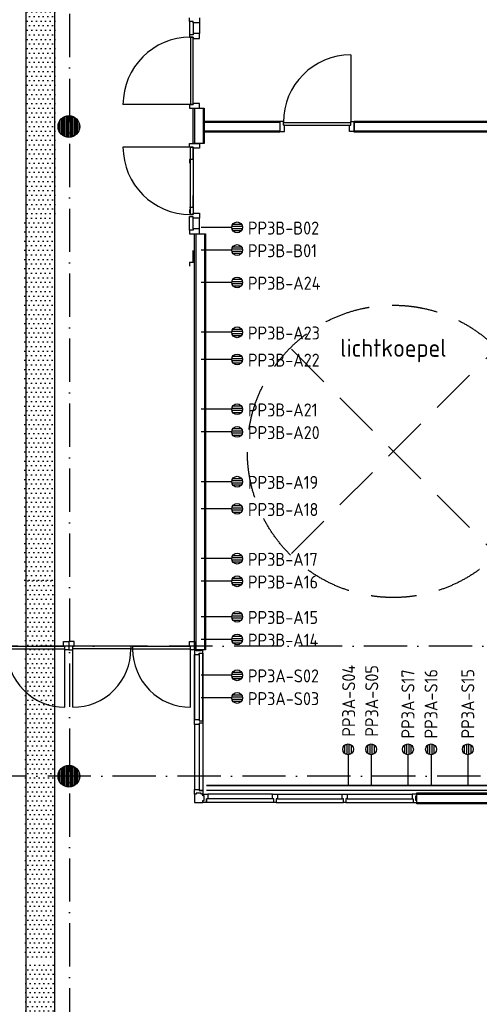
# Model space of a CAD drawing. Header units: millimetres. Extents: x 84333 to 240712, y -2244 to 84291.
# Tile 7 of 74: x 114035 to 120410, y 45615 to 59257. Entities that reach past the tile are written whole.
import ezdxf
from ezdxf.enums import TextEntityAlignment as Align

# ---------------------------------------------------------------- set-up
doc = ezdxf.new("R2010")
doc.units = ezdxf.units.MM
doc.header["$LTSCALE"] = 100
doc.linetypes.add('DASHDOT', pattern=[9, 6, -1.5, 0, -1.5])
doc.linetypes.add('HIDDEN', pattern=[9.525, 6.35, -3.175])
doc.layers.get('0').update_dxf_attribs({"linetype": 'CONTINUOUS'})
for name, color, linetype in [('AFDELING', 4, 'CONTINUOUS'), ('AL$1----_TEKST', 7, 'CONTINUOUS'), ('AL$7----_STRAMIEN', 1, 'DASHDOT'), ('AL22----_BINNENWAND', 7, 'CONTINUOUS'), ('AL24----_TRAPPEN', 7, 'CONTINUOUS'), ('AL28----_KONSTRUKTIE', 3, 'CONTINUOUS'), ('AL32----_BINNENKOZ', 7, 'CONTINUOUS'), ('AL32----_DRAAIR', 7, 'CONTINUOUS'), ('AL32----_DRAAIRICHTING', 1, 'CONTINUOUS'), ('AL37----_DAKOPENING', 7, 'HIDDEN'), ('ALXAA---_GEWBETON', 12, 'CONTINUOUS'), ('EB6441--_ATTRIB', 2, 'CONTINUOUS'), ('EL6441--_DATACOM', 3, 'CONTINUOUS'), ('KABELGGOOT1', 8, 'CONTINUOUS'), ('RUIMTEBOEK-1EB-WANDGOOT', 3, 'CONTINUOUS')]:
    doc.layers.add(name, color=color, linetype=linetype)
doc.styles.add('1_8', font='ISO', dxfattribs={"height": 1.8})
doc.styles.add('2_0', font='iso', dxfattribs={"height": 200})
doc.styles.add('NORATT', font='iso.shx')
doc.styles.get("Standard").update_dxf_attribs({"font": 'iso.shx'})
doc.styles.add('TECHNIC', font='technic_.ttf')

# ---------------------------------------------------------------- blocks, each defined once
blk = doc.blocks.new('EH100000')
at = {"linetype": 'ByBlock'}
for p, q in [((1, 0.5), (0, 0.5)), ((1, 0.5, 1), (0, 0.5, 1)), ((0, -0.5, 1), (1, -0.5, 1)), ((1, -0.5), (0, -0.5))]:
    blk.add_line(p, q, dxfattribs=at)
at = {"linetype": 'ByBlock', "invisible_edges": 15}
for points in [[(1, -0.5), (0, -0.5), (0, 0.5), (1, 0.5)], [(0, 0.5), (1, 0.5), (1, 0.5, 1), (0, 0.5, 1)], [(0, -0.5, 1), (1, -0.5, 1), (1, -0.5), (0, -0.5)]]:
    blk.add_3dface(points, dxfattribs=at)
at = {"linetype": 'ByBlock', "style": '2_0', "flags": 8}
blk.add_attdef('FUNCTIE', text='', height=0.5, dxfattribs=at).set_placement((0.5, 0), align=Align.MIDDLE)
at = {"linetype": 'ByBlock', "flags": 9}
blk.add_attdef('SCHOT', text='', height=0.5, dxfattribs=at).set_placement((0.5, 0), align=Align.MIDDLE)
blk = doc.blocks.new('ES4X2')
for p, q in [((-0.15, 1.27), (-0.15, 2.73)), ((0.15, 1.27), (0.15, 2.73)), ((-0.45, 1.4), (-0.45, 2.6)), ((0.45, 1.4), (0.45, 2.6)), ((0, 1.25), (0, -3))]:
    blk.add_line(p, q)
blk.add_circle((0, 2), 0.75)
at = {"style": '1_8', "flags": 8}
for tag, p in [('NUMMER', (1.25, 3.5)), ('CODE', (-1.25, 3.5))]:
    blk.add_attdef(tag, text='', height=1.8, rotation=90, dxfattribs=at).set_placement(p, align=Align.MIDDLE_LEFT)
blk.add_attdef('M_CODE', text='', height=1.8, dxfattribs=at).set_placement((0, 0), align=Align.MIDDLE_CENTER)
blk = doc.blocks.new('A$C13e6995e')
at = {"layer": 'KABELGGOOT1'}
h = blk.add_hatch(dxfattribs=at)
h.set_pattern_fill('DOTS', color=256, scale=40, style=0)
h.set_pattern_definition([(8e-14, (40925.125, 199192.7), (31.75, 63.5), [0, -63.5])])
h.paths.add_polyline_path([(30205, 61887), (29805, 61887), (29805, 58768), (30205, 58768)])
h = blk.add_hatch(dxfattribs=at)
h.set_pattern_fill('DOTS', color=256, scale=40, style=0)
h.set_pattern_definition([(8e-14, (40889.404, 199192.7), (31.75, 63.5), [0, -63.5])])
h.paths.add_polyline_path([(29770, 53686), (30170, 53686), (30170, 58768), (29770, 58768)])
h = blk.add_hatch(dxfattribs=at)
h.set_pattern_fill('DOTS', color=256, scale=40, style=0)
h.set_pattern_definition([(8e-14, (40900.18, 199246.636), (31.75, 63.5), [0, -63.5])])
h.paths.add_polyline_path([(30181, 53740), (29781, 53740), (29781, 48519), (30181, 48519)])
h = blk.add_hatch(dxfattribs=at)
h.set_pattern_fill('DOTS', color=256, scale=40, style=0)
h.set_pattern_definition([(8e-14, (40902.79, 199192.7), (31.75, 63.5), [0, -63.5])])
h.paths.add_polyline_path([(30183, 48465), (29783, 48465), (29783, 45796), (30183, 45796)])
at = {"layer": 'AL$7----_STRAMIEN', "color": 1}
for p, q in [((30395, 79585), (30395, 41988)), ((47677, 52820), (9684, 52820)), ((152204, 51020), (4612, 51020))]:
    blk.add_line(p, q, dxfattribs=at)
at = {"layer": 'AL22----_BINNENWAND', "color": 8}
for p, q in [((32110, 59787), (32110, 60275)), ((32110, 60275), (32260, 60275)), ((32260, 60275), (32260, 59787)), ((32260, 60095), (33309, 60095)), ((32260, 59945), (32260, 60095)), ((33309, 60095), (33309, 59945)), ((34343, 60095), (46995, 60095)), ((34343, 59945), (34343, 60095)), ((33309, 59945), (32260, 59945)), ((46845, 59945), (34343, 59945)), ((32260, 59787), (32110, 59787)), ((32129, 52772), (32129, 58536)), ((32129, 58536), (32279, 58536)), ((32279, 58536), (32279, 52772)), ((32279, 52772), (32129, 52772)), ((35211, 50788), (38179, 50788)), ((35211, 50638), (35211, 50788)), ((38179, 50638), (35211, 50638))]:
    blk.add_line(p, q, dxfattribs=at)
at = {"layer": 'AL22----_BINNENWAND', "color": 8, "linetype": 'Continuous'}
for p, q in [((32125, 60275), (32125, 59787)), ((32245, 60275), (32245, 59787)), ((32260, 60080), (33309, 60080)), ((34343, 60080), (46980, 60080)), ((32260, 59960), (33309, 59960)), ((34343, 59960), (46860, 59960)), ((32144, 58536), (32144, 52772)), ((32264, 58536), (32264, 52772)), ((35211, 50773), (38179, 50773)), ((35211, 50653), (38179, 50653))]:
    blk.add_line(p, q, dxfattribs=at)
at = {"layer": 'AL24----_TRAPPEN', "color": 8}
for p, q in [((32129, 50770), (32129, 50656)), ((32129, 50656), (32243, 50656))]:
    blk.add_line(p, q, dxfattribs=at)
at = {"layer": 'AL28----_KONSTRUKTIE', "color": 8}
for centre in [(30385, 60020), (30385, 51020)]:
    blk.add_circle(centre, 150, dxfattribs=at)
at = {"layer": 'AL32----_BINNENKOZ', "color": 8}
for p, q in [((32058, 61476), (32058, 61526)), ((32197, 61526), (32197, 61459)), ((32058, 61476), (32058, 61292)), ((32109, 61476), (32058, 61476)), ((32109, 61459), (32109, 61476)), ((32109, 61459), (32109, 61309)), ((32197, 61459), (32109, 61459)), ((32197, 61459), (32197, 61309)), ((32058, 61292), (32058, 61259)), ((32109, 61292), (32058, 61292)), ((32058, 61292), (32058, 61259)), ((32058, 61259), (32109, 61259)), ((32109, 61259), (32069, 61259)), ((32069, 61259), (32069, 60325)), ((32197, 61309), (32109, 61309)), ((32109, 61309), (32109, 61292)), ((32109, 61259), (32109, 61242)), ((32109, 60325), (32109, 61259)), ((32197, 61242), (32197, 61309)), ((32109, 61242), (32197, 61242)), ((32109, 60325), (32058, 60325)), ((32058, 60325), (32058, 60275)), ((32069, 60325), (32109, 60325)), ((32109, 60342), (32109, 60325)), ((32197, 60342), (32109, 60342)), ((32197, 60275), (32197, 60342)), ((32058, 60275), (32197, 60275)), ((33309, 60090), (33309, 59951)), ((33359, 60090), (33309, 60090)), ((33359, 60039), (33359, 60090)), ((33359, 60079), (34293, 60079)), ((33359, 60039), (34293, 60039)), ((33376, 60039), (33359, 60039)), ((33376, 59951), (33376, 60039)), ((34276, 59951), (34276, 60039)), ((34276, 60039), (34293, 60039)), ((34293, 60039), (34293, 60090)), ((34293, 60090), (34343, 60090)), ((34343, 60090), (34343, 59951)), ((33309, 59951), (33376, 59951)), ((34343, 59951), (34276, 59951)), ((32058, 59737), (32058, 59787)), ((32058, 59787), (32197, 59787)), ((32197, 59787), (32197, 59720)), ((32109, 59737), (32058, 59737)), ((32069, 58803), (32069, 59737)), ((32069, 59737), (32109, 59737)), ((32109, 59720), (32109, 59737)), ((32109, 59737), (32109, 58803)), ((32109, 59579), (32109, 59729)), ((32197, 59720), (32109, 59720)), ((32058, 59562), (32058, 59512)), ((32109, 59562), (32058, 59562)), ((32109, 59579), (32109, 59562)), ((32109, 58915), (32109, 59065)), ((32109, 58898), (32058, 58898)), ((32058, 58871), (32058, 58821)), ((32058, 58803), (32109, 58803)), ((32109, 58803), (32069, 58803)), ((32109, 58915), (32109, 58898)), ((32109, 58803), (32109, 58820)), ((32109, 58820), (32197, 58820)), ((32197, 58820), (32197, 58753)), ((32058, 58743), (32058, 58776)), ((32058, 58743), (32058, 58776)), ((32058, 58586), (32058, 58770)), ((32109, 58770), (32058, 58770)), ((32109, 58753), (32109, 58770)), ((32109, 58603), (32109, 58753)), ((32197, 58753), (32109, 58753)), ((32197, 58603), (32197, 58753)), ((32109, 58586), (32058, 58586)), ((32058, 58586), (32058, 58536)), ((32058, 58536), (32197, 58536)), ((32109, 58603), (32109, 58586)), ((32197, 58603), (32109, 58603)), ((32197, 58536), (32197, 58603)), ((32109, 58153), (32109, 58303)), ((32058, 58136), (32058, 58086)), ((32109, 58136), (32058, 58136)), ((32109, 58153), (32109, 58136)), ((29525, 52823), (30329, 52823)), ((30312, 52823), (30312, 52886)), ((30312, 52886), (30385, 52886)), ((30329, 52823), (30312, 52823)), ((30329, 52772), (30329, 52823)), ((30458, 52886), (30385, 52886)), ((30385, 52886), (30385, 52823)), ((30385, 52886), (30385, 52823)), ((30385, 52823), (30385, 52823)), ((30385, 52823), (30385, 52772)), ((30385, 52823), (30385, 52823)), ((30385, 52823), (30385, 52772)), ((31244, 52823), (30441, 52823)), ((30441, 52772), (30441, 52823)), ((30441, 52823), (30458, 52823)), ((30458, 52823), (30458, 52886)), ((31244, 52823), (31244, 52783)), ((31269, 52823), (31269, 52783)), ((31269, 52823), (32073, 52823)), ((32056, 52823), (32056, 52886)), ((32056, 52886), (32129, 52886)), ((32073, 52823), (32056, 52823)), ((32073, 52772), (32073, 52823)), ((32129, 52886), (32129, 52823)), ((32129, 52823), (32129, 52823)), ((32129, 52823), (32129, 52772)), ((29525, 52783), (30329, 52783)), ((30385, 52772), (30329, 52772)), ((30385, 52772), (30329, 52772)), ((30385, 52772), (30441, 52772)), ((30385, 52772), (30441, 52772)), ((31244, 52783), (30441, 52783)), ((31244, 52783), (31269, 52783)), ((31269, 52783), (32073, 52783)), ((32129, 52772), (32073, 52772)), ((32129, 52772), (32073, 52772)), ((32151, 52772), (32129, 52772)), ((32129, 52772), (32129, 52705)), ((32129, 52705), (32129, 51805)), ((32129, 51805), (32129, 52705)), ((32129, 52705), (32129, 51805)), ((32129, 52705), (32192, 52705)), ((32151, 52756), (32151, 52772)), ((32218, 52756), (32151, 52756)), ((32192, 52705), (32192, 52722)), ((32192, 52722), (32243, 52722)), ((32192, 52705), (32192, 51805)), ((32243, 52772), (32218, 52772)), ((32218, 52772), (32218, 52756)), ((32243, 52722), (32243, 52772)), ((32243, 52722), (32243, 51788)), ((32243, 51788), (32243, 52722)), ((32129, 51738), (32129, 51805)), ((32129, 51805), (32192, 51805)), ((32192, 51738), (32129, 51738)), ((32129, 51738), (32129, 50837)), ((32192, 51805), (32192, 51788)), ((32192, 51788), (32243, 51788)), ((32243, 51755), (32192, 51755)), ((32192, 51755), (32192, 51738)), ((32192, 51738), (32192, 50837)), ((32243, 51788), (32243, 51755)), ((32243, 51755), (32243, 50820)), ((32129, 50770), (32129, 50837)), ((32129, 50837), (32192, 50837)), ((32151, 50770), (32129, 50770)), ((32218, 50786), (32151, 50786)), ((32151, 50786), (32151, 50770)), ((32192, 50837), (32192, 50820)), ((32243, 50820), (32192, 50820)), ((32192, 50820), (32243, 50820)), ((32218, 50770), (32218, 50786)), ((32243, 50770), (32218, 50770)), ((32243, 50820), (32243, 50770)), ((32243, 50748), (32243, 50770)), ((32243, 50770), (32310, 50770)), ((32259, 50748), (32243, 50748)), ((32259, 50681), (32259, 50748)), ((33210, 50770), (32310, 50770)), ((33210, 50770), (32310, 50770)), ((32310, 50770), (32310, 50707)), ((33210, 50707), (33210, 50770)), ((33210, 50770), (33277, 50770)), ((33277, 50770), (34177, 50770)), ((33277, 50770), (34177, 50770)), ((33277, 50770), (33277, 50707)), ((34177, 50707), (34177, 50770)), ((34177, 50770), (34244, 50770)), ((34244, 50770), (34244, 50707)), ((34244, 50770), (35144, 50770)), ((34244, 50770), (35144, 50770)), ((35211, 50770), (35144, 50770)), ((35144, 50770), (35144, 50707)), ((35195, 50681), (35195, 50748)), ((35195, 50748), (35211, 50748)), ((35211, 50748), (35211, 50770)), ((32243, 50656), (32243, 50681)), ((32243, 50681), (32259, 50681)), ((32293, 50656), (32243, 50656)), ((32293, 50656), (32293, 50707)), ((32310, 50707), (32293, 50707)), ((32293, 50707), (32293, 50656)), ((33227, 50656), (32293, 50656)), ((33210, 50707), (32310, 50707)), ((33227, 50707), (33210, 50707)), ((33227, 50656), (33227, 50707)), ((33260, 50656), (33227, 50656)), ((33277, 50707), (33260, 50707)), ((33260, 50707), (33260, 50656)), ((33260, 50656), (34194, 50656)), ((33277, 50707), (34177, 50707)), ((34194, 50707), (34177, 50707)), ((34194, 50656), (34194, 50707)), ((34227, 50656), (34194, 50656)), ((34244, 50707), (34227, 50707)), ((34227, 50707), (34227, 50656)), ((34227, 50656), (35161, 50656)), ((34244, 50707), (35144, 50707)), ((35144, 50707), (35161, 50707)), ((35161, 50707), (35161, 50656)), ((35161, 50656), (35211, 50656)), ((35211, 50681), (35195, 50681)), ((35211, 50656), (35211, 50681))]:
    blk.add_line(p, q, dxfattribs=at)
at = {"layer": 'AL32----_DRAAIR', "color": 8}
for p, q in [((30329, 51976), (30329, 52783)), ((30441, 51976), (30441, 52783)), ((32073, 51976), (32073, 52783))]:
    blk.add_line(p, q, dxfattribs=at)
for centre, start, end in [((30329, 52779), 179.7902, 269.9639), ((30440, 52779), 270.0361, 0.2098), ((32073, 52779), 179.7902, 269.9639)]:
    blk.add_arc(centre, 804, start, end, dxfattribs=at)
at = {"layer": 'AL32----_DRAAIRICHTING', "color": 8}
for p, q in [((34293, 61013), (34293, 60079)), ((32069, 60325), (31135, 60325)), ((32069, 59737), (31135, 59737))]:
    blk.add_line(p, q, dxfattribs=at)
for centre, start, end in [((32069, 60325), 90, 180), ((34293, 60079), 90, 180), ((32069, 59737), 180, 270)]:
    blk.add_arc(centre, 934, start, end, dxfattribs=at)
at = {"layer": 'AL37----_DAKOPENING', "color": 8, "linetype": 'HIDDEN'}
for p, q in [((33471, 54106), (36299, 56934)), ((33471, 56934), (36299, 54106))]:
    blk.add_line(p, q, dxfattribs=at)
at = {"layer": 'AL37----_DAKOPENING', "color": 8}
blk.add_circle((34885, 55520), 2025, dxfattribs=at)
at = {"layer": 'ALXAA---_GEWBETON', "color": 8}
for p, q in [((30345, 59875), (30345, 60165)), ((30365, 59871), (30365, 60169)), ((30385, 59870), (30385, 60170)), ((30405, 59871), (30405, 60169)), ((30425, 59875), (30425, 60165)), ((30245, 59966), (30245, 60074)), ((30265, 59930), (30265, 60110)), ((30285, 59908), (30285, 60132)), ((30305, 59893), (30305, 60147)), ((30325, 59883), (30325, 60158)), ((30445, 59883), (30445, 60158)), ((30465, 59893), (30465, 60147)), ((30485, 59908), (30485, 60132)), ((30505, 59930), (30505, 60110)), ((30525, 59966), (30525, 60074)), ((30325, 50883), (30325, 51158)), ((30345, 50875), (30345, 51165)), ((30365, 50871), (30365, 51169)), ((30385, 50870), (30385, 51170)), ((30405, 50871), (30405, 51169)), ((30425, 50875), (30425, 51165)), ((30445, 50883), (30445, 51158)), ((30245, 50966), (30245, 51074)), ((30265, 50930), (30265, 51110)), ((30285, 50908), (30285, 51132)), ((30305, 50893), (30305, 51147)), ((30465, 50893), (30465, 51147)), ((30485, 50908), (30485, 51132)), ((30505, 50930), (30505, 51110)), ((30525, 50966), (30525, 51074))]:
    blk.add_line(p, q, dxfattribs=at)
at = {"layer": 'KABELGGOOT1'}
for p, q in [((29788, 77648, 3650), (29788, 44908, 3650)), ((30188, 44911, 3650), (30188, 72838, 3650))]:
    blk.add_line(p, q, dxfattribs=at)
at = {"layer": 'AFDELING', "color": 8, "style": 'TECHNIC'}
for p in [(92219, 54468), (58038, 41625), (88108, 41444)]:
    blk.add_attdef('VIDE', text='', height=500, dxfattribs=at).set_placement(p, align=Align.CENTER)
blk.add_attdef('VIDE', text='', height=500, rotation=90, dxfattribs=at).set_placement((75129, 25766), align=Align.CENTER)
at = {"layer": 'AL$1----_TEKST', "color": 8}
blk.add_text('lichtkoepel', height=250, dxfattribs=at).set_placement((34885, 56830), align=Align.CENTER)

msp = doc.modelspace()

# ---------------------------------------------------------------- hatches: boundary and pattern name
at = {"layer": 'RUIMTEBOEK-1EB-WANDGOOT'}
h = msp.add_hatch(dxfattribs=at)
h.set_pattern_fill('LINE,N', color=1, scale=20, angle=225, style=0)
h.set_pattern_definition([(225, (120184.11, 48615.95), (44.9013, -44.9013), [])])
edge = h.paths.add_edge_path()
edge.add_line((120184, 48648), (116627, 48648))
edge = h.paths.add_edge_path()
edge.add_line((116627, 48648), (116627, 48583))
edge = h.paths.add_edge_path()
edge.add_line((116627, 48583), (120184, 48583))
edge = h.paths.add_edge_path()
edge.add_line((120184, 48583), (120184, 48648))
h = msp.add_hatch(dxfattribs=at)
h.set_pattern_fill('LINE,N', color=1, scale=20, angle=225, style=0)
h.set_pattern_definition([(225, (123741.11, 48615.95), (44.9013, -44.9013), [])])
edge = h.paths.add_edge_path()
edge.add_line((123741, 48648), (120184, 48648))
edge = h.paths.add_edge_path()
edge.add_line((120184, 48648), (120184, 48583))
edge = h.paths.add_edge_path()
edge.add_line((120184, 48583), (123741, 48583))
edge = h.paths.add_edge_path()
edge.add_line((123741, 48583), (123741, 48648))

# ---------------------------------------------------------------- block references
at = {"layer": 'EL6441--_DATACOM'}
msp.add_blockref('A$C13e6995e', (84333, -2244), dxfattribs=at)
ref = msp.add_blockref('ES4X2', (116851, 56380), dxfattribs=dict(at, xscale=100.0000000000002, yscale=100.0000000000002, zscale=100.0000000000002, rotation=270.0002073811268))
ref.add_attrib('NUMMER', 'PP3B-B02', dxfattribs={"layer": 'EB6441--_ATTRIB', "color": 1, "height": 180, "rotation": 0.0002, "style": 'NORATT', "flags": 8}).set_placement((117201, 56370), align=Align.MIDDLE_LEFT)
ref = msp.add_blockref('ES4X2', (116851, 56066), dxfattribs=dict(at, xscale=100.0000000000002, yscale=100.0000000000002, zscale=100.0000000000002, rotation=270.0002073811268))
ref.add_attrib('NUMMER', 'PP3B-B01', dxfattribs={"layer": 'EB6441--_ATTRIB', "color": 1, "height": 180, "rotation": 0.0002, "style": 'NORATT', "flags": 8}).set_placement((117201, 56056), align=Align.MIDDLE_LEFT)
ref = msp.add_blockref('ES4X2', (116851, 55616), dxfattribs=dict(at, xscale=100.0000000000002, yscale=100.0000000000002, zscale=100.0000000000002, rotation=270.0002073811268))
ref.add_attrib('NUMMER', 'PP3B-A24', dxfattribs={"layer": 'EB6441--_ATTRIB', "color": 1, "height": 180, "rotation": 0.0002, "style": 'NORATT', "flags": 8}).set_placement((117201, 55606), align=Align.MIDDLE_LEFT)
ref = msp.add_blockref('ES4X2', (116851, 54926), dxfattribs=dict(at, xscale=100.0000000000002, yscale=100.0000000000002, zscale=100.0000000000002, rotation=270.0002073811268))
ref.add_attrib('NUMMER', 'PP3B-A23', dxfattribs={"layer": 'EB6441--_ATTRIB', "color": 1, "height": 180, "rotation": 0.0002, "style": 'NORATT', "flags": 8}).set_placement((117201, 54916), align=Align.MIDDLE_LEFT)
ref = msp.add_blockref('ES4X2', (116851, 54550), dxfattribs=dict(at, xscale=100.0000000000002, yscale=100.0000000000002, zscale=100.0000000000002, rotation=270.0002073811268))
ref.add_attrib('NUMMER', 'PP3B-A22', dxfattribs={"layer": 'EB6441--_ATTRIB', "color": 1, "height": 180, "rotation": 0.0002, "style": 'NORATT', "flags": 8}).set_placement((117201, 54540), align=Align.MIDDLE_LEFT)
ref = msp.add_blockref('ES4X2', (116851, 53860), dxfattribs=dict(at, xscale=100.0000000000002, yscale=100.0000000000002, zscale=100.0000000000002, rotation=270.0002073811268))
ref.add_attrib('NUMMER', 'PP3B-A21', dxfattribs={"layer": 'EB6441--_ATTRIB', "color": 1, "height": 180, "rotation": 0.0002, "style": 'NORATT', "flags": 8}).set_placement((117201, 53850), align=Align.MIDDLE_LEFT)
ref = msp.add_blockref('ES4X2', (116851, 53546), dxfattribs=dict(at, xscale=100.0000000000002, yscale=100.0000000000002, zscale=100.0000000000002, rotation=270.0002073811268))
ref.add_attrib('NUMMER', 'PP3B-A20', dxfattribs={"layer": 'EB6441--_ATTRIB', "color": 1, "height": 180, "rotation": 0.0002, "style": 'NORATT', "flags": 8}).set_placement((117201, 53536), align=Align.MIDDLE_LEFT)
ref = msp.add_blockref('ES4X2', (116851, 52856), dxfattribs=dict(at, xscale=100.0000000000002, yscale=100.0000000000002, zscale=100.0000000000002, rotation=270.0002073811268))
ref.add_attrib('NUMMER', 'PP3B-A19', dxfattribs={"layer": 'EB6441--_ATTRIB', "color": 1, "height": 180, "rotation": 0.0002, "style": 'NORATT', "flags": 8}).set_placement((117201, 52846), align=Align.MIDDLE_LEFT)
ref = msp.add_blockref('ES4X2', (116851, 52480), dxfattribs=dict(at, xscale=100.0000000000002, yscale=100.0000000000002, zscale=100.0000000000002, rotation=270.0002073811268))
ref.add_attrib('NUMMER', 'PP3B-A18', dxfattribs={"layer": 'EB6441--_ATTRIB', "color": 1, "height": 180, "rotation": 0.0002, "style": 'NORATT', "flags": 8}).set_placement((117201, 52470), align=Align.MIDDLE_LEFT)
ref = msp.add_blockref('ES4X2', (116851, 51790), dxfattribs=dict(at, xscale=100.0000000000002, yscale=100.0000000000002, zscale=100.0000000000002, rotation=270.0002073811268))
ref.add_attrib('NUMMER', 'PP3B-A17', dxfattribs={"layer": 'EB6441--_ATTRIB', "color": 1, "height": 180, "rotation": 0.0002, "style": 'NORATT', "flags": 8}).set_placement((117201, 51780), align=Align.MIDDLE_LEFT)
ref = msp.add_blockref('ES4X2', (116851, 51476), dxfattribs=dict(at, xscale=100.0000000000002, yscale=100.0000000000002, zscale=100.0000000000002, rotation=270.0002073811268))
ref.add_attrib('NUMMER', 'PP3B-A16', dxfattribs={"layer": 'EB6441--_ATTRIB', "color": 1, "height": 180, "rotation": 0.0002, "style": 'NORATT', "flags": 8}).set_placement((117201, 51466), align=Align.MIDDLE_LEFT)
ref = msp.add_blockref('ES4X2', (116851, 50984), dxfattribs=dict(at, xscale=100.0000000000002, yscale=100.0000000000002, zscale=100.0000000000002, rotation=270.0002073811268))
ref.add_attrib('NUMMER', 'PP3B-A15', dxfattribs={"layer": 'EB6441--_ATTRIB', "color": 1, "height": 180, "rotation": 0.0002, "style": 'NORATT', "flags": 8}).set_placement((117201, 50975), align=Align.MIDDLE_LEFT)
ref = msp.add_blockref('ES4X2', (116851, 50670), dxfattribs=dict(at, xscale=100.0000000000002, yscale=100.0000000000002, zscale=100.0000000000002, rotation=270.0002073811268))
ref.add_attrib('NUMMER', 'PP3B-A14', dxfattribs={"layer": 'EB6441--_ATTRIB', "color": 1, "height": 180, "rotation": 0.0002, "style": 'NORATT', "flags": 8}).set_placement((117201, 50660), align=Align.MIDDLE_LEFT)
ref = msp.add_blockref('ES4X2', (118590, 48948, 700), dxfattribs=dict(at, xscale=100, yscale=100, zscale=100, rotation=359.9999999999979))
ref.add_attrib('CODE', 'PP3A-S04', dxfattribs={"layer": 'EB6441--_ATTRIB', "color": 1, "height": 180, "rotation": 90.0002, "style": '1_8', "flags": 8}).set_placement((118598, 49323, 700), align=Align.MIDDLE_LEFT)
ref = msp.add_blockref('ES4X2', (118910, 48948, 700), dxfattribs=dict(at, xscale=100, yscale=100, zscale=100, rotation=359.9999999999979))
ref.add_attrib('CODE', 'PP3A-S05', dxfattribs={"layer": 'EB6441--_ATTRIB', "color": 1, "height": 180, "rotation": 90.0002, "style": 'NORATT', "flags": 8}).set_placement((118918, 49323, 700), align=Align.MIDDLE_LEFT)
ref = msp.add_blockref('ES4X2', (119420, 48948, 700), dxfattribs=dict(at, xscale=100, yscale=100, zscale=100, rotation=359.9999999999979))
ref.add_attrib('NUMMER', 'PP3A-S17', dxfattribs={"layer": 'EB6441--_ATTRIB', "color": 1, "height": 180, "rotation": 90, "style": 'NORATT', "flags": 8}).set_placement((119420, 49298, 700), align=Align.MIDDLE_LEFT)
ref = msp.add_blockref('ES4X2', (119740, 48948, 700), dxfattribs=dict(at, xscale=100, yscale=100, zscale=100, rotation=359.9999999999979))
ref.add_attrib('NUMMER', 'PP3A-S16', dxfattribs={"layer": 'EB6441--_ATTRIB', "color": 1, "height": 180, "rotation": 90, "style": 'NORATT', "flags": 8}).set_placement((119740, 49298, 700), align=Align.MIDDLE_LEFT)
ref = msp.add_blockref('ES4X2', (120250, 48948, 700), dxfattribs=dict(at, xscale=100, yscale=100, zscale=100, rotation=359.9999999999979))
ref.add_attrib('NUMMER', 'PP3A-S15', dxfattribs={"layer": 'EB6441--_ATTRIB', "color": 1, "height": 180, "rotation": 90, "style": 'NORATT', "flags": 8}).set_placement((120250, 49298, 700), align=Align.MIDDLE_LEFT)
ref = msp.add_blockref('ES4X2', (116851, 50174), dxfattribs=dict(at, xscale=100.0000000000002, yscale=100.0000000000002, zscale=100.0000000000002, rotation=270.0002073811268))
ref.add_attrib('NUMMER', 'PP3A-S02', dxfattribs={"layer": 'EB6441--_ATTRIB', "color": 1, "height": 180, "rotation": 0.0002, "style": 'NORATT', "flags": 8}).set_placement((117201, 50165), align=Align.MIDDLE_LEFT)
ref = msp.add_blockref('ES4X2', (116851, 49860), dxfattribs=dict(at, xscale=100.0000000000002, yscale=100.0000000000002, zscale=100.0000000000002, rotation=270.0002073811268))
ref.add_attrib('NUMMER', 'PP3A-S03', dxfattribs={"layer": 'EB6441--_ATTRIB', "color": 1, "height": 180, "rotation": 0.0002, "style": 'NORATT', "flags": 8}).set_placement((117201, 49850), align=Align.MIDDLE_LEFT)
at = {"layer": 'RUIMTEBOEK-1EB-WANDGOOT', "xscale": 3557, "yscale": 65, "zscale": 119.9999999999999, "rotation": 180}
for p in [(120184, 48616, 700), (123741, 48616, 700)]:
    msp.add_blockref('EH100000', p, dxfattribs=at)

doc.saveas('drawing.dxf')
